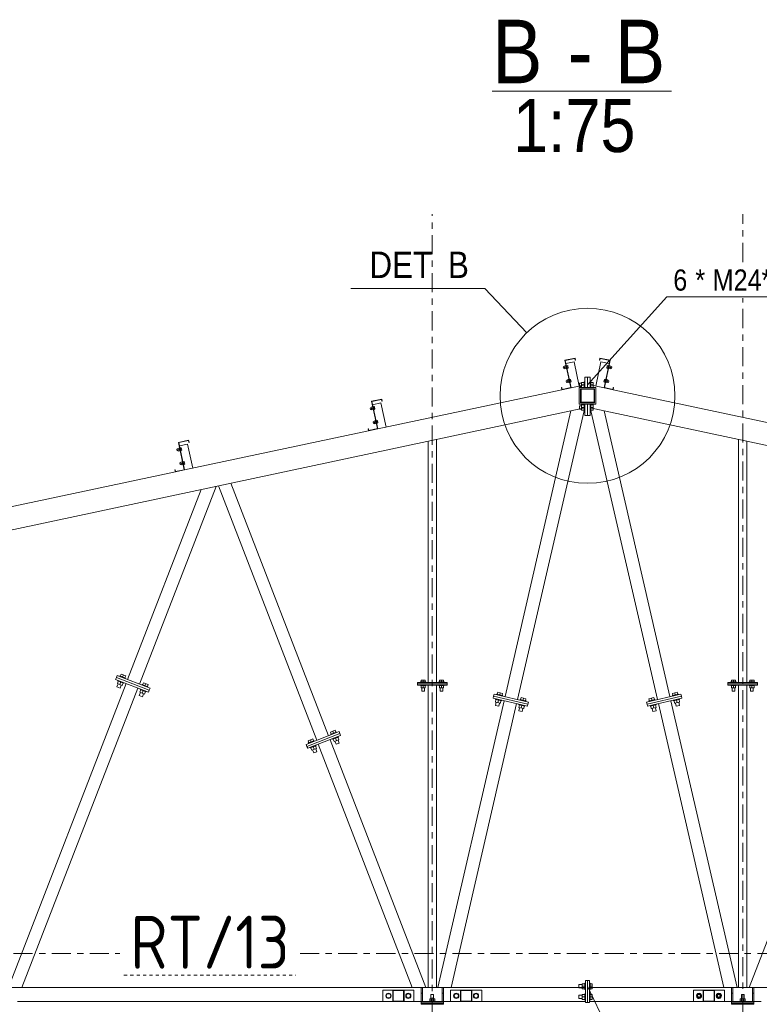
# Model space of a CAD drawing. Header units: millimetres. Extents: x -76 to 1111, y -178 to 661.
# Tile 6 of 91: x 224 to 294, y -120 to -27. Entities that reach past the tile are written whole.
import ezdxf

# ---------------------------------------------------------------- set-up
doc = ezdxf.new("R2010")
doc.units = ezdxf.units.MM
doc.header["$LTSCALE"] = 0.6
for name, pattern in [('XKITLINE00', [0]), ('XKITLINE03', [6, 3, -1, 1, -1]), ('XKITLINE04', [3, 0.5, -0.5, 0.5, -0.5, 0.5, -0.5])]:
    doc.linetypes.add(name, pattern=pattern)
for name, color, linetype, lineweight in [('Bolt', 7, 'Continuous', 0), ('BoltMark', 3, 'Continuous', 0), ('DetailSymbol', 3, 'Continuous', 0), ('OtherObjectType', 1, 'Continuous', 0), ('Part', 2, 'Continuous', 0), ('PartMark', 3, 'Continuous', 0), ('S-GRID', 1, 'Continuous', 0)]:
    doc.layers.add(name, color=color, linetype=linetype, lineweight=lineweight)
doc.styles.add('ARIAL', font='ARIAL.TTF')
doc.styles.add('ISOCPEUR', font='ISOCPEUR.TTF')

msp = doc.modelspace()

# ---------------------------------------------------------------- linework, layer by layer
at = {"layer": 'Bolt', "color": 3, "linetype": 'XKITLINE00', "lineweight": 0}
for p, q in [((275.831, -59.524), (275.962, -59.496)), ((275.831, -59.524), (275.962, -59.496)), ((275.831, -59.524), (275.962, -59.496)), ((275.955, -59.464), (275.987, -59.457)), ((275.955, -59.464), (275.987, -59.457)), ((275.955, -59.464), (275.987, -59.457)), ((275.955, -59.464), (276.021, -59.777)), ((275.955, -59.464), (276.021, -59.777)), ((275.955, -59.464), (276.021, -59.777)), ((276.013, -59.451), (276.046, -59.444)), ((276.046, -59.444), (276.112, -59.757)), ((276.054, -59.483), (276.152, -59.463)), ((276.152, -59.463), (276.202, -59.697)), ((279.893, -59.463), (279.843, -59.697)), ((279.893, -59.463), (279.991, -59.483)), ((279.999, -59.444), (279.933, -59.757)), ((279.999, -59.444), (280.032, -59.451)), ((280.091, -59.464), (280.024, -59.777)), ((280.091, -59.464), (280.024, -59.777)), ((280.091, -59.464), (280.024, -59.777)), ((280.058, -59.457), (280.091, -59.464)), ((280.058, -59.457), (280.091, -59.464)), ((280.058, -59.457), (280.091, -59.464)), ((280.084, -59.496), (280.214, -59.524)), ((280.084, -59.496), (280.214, -59.524)), ((280.084, -59.496), (280.214, -59.524)), ((275.737, -59.592), (275.841, -59.57)), ((275.737, -59.592), (275.841, -59.57)), ((275.737, -59.592), (275.841, -59.57)), ((275.737, -59.592), (275.739, -59.602)), ((275.737, -59.592), (275.739, -59.602)), ((275.737, -59.592), (275.739, -59.602)), ((275.739, -59.602), (275.77, -59.748)), ((275.739, -59.602), (275.77, -59.748)), ((275.739, -59.602), (275.77, -59.748)), ((275.77, -59.748), (275.874, -59.726)), ((275.77, -59.748), (275.874, -59.726)), ((275.77, -59.748), (275.874, -59.726)), ((275.831, -59.524), (275.884, -59.772)), ((275.831, -59.524), (275.884, -59.772)), ((275.831, -59.524), (275.884, -59.772)), ((275.857, -59.648), (275.988, -59.62)), ((275.857, -59.648), (275.988, -59.62)), ((275.857, -59.648), (275.988, -59.62)), ((275.884, -59.772), (276.014, -59.744)), ((275.884, -59.772), (276.014, -59.744)), ((275.884, -59.772), (276.014, -59.744)), ((276.021, -59.777), (276.054, -59.77)), ((276.021, -59.777), (276.054, -59.77)), ((276.021, -59.777), (276.054, -59.77)), ((276.079, -59.601), (276.177, -59.58)), ((276.08, -59.764), (276.112, -59.757)), ((276.104, -59.718), (276.202, -59.697)), ((279.843, -59.697), (279.941, -59.718)), ((279.868, -59.58), (279.966, -59.601)), ((279.933, -59.757), (279.965, -59.764)), ((279.992, -59.77), (280.024, -59.777)), ((279.992, -59.77), (280.024, -59.777)), ((279.992, -59.77), (280.024, -59.777)), ((280.161, -59.772), (280.031, -59.744)), ((280.161, -59.772), (280.031, -59.744)), ((280.161, -59.772), (280.031, -59.744)), ((280.057, -59.62), (280.188, -59.648)), ((280.057, -59.62), (280.188, -59.648)), ((280.057, -59.62), (280.188, -59.648)), ((280.214, -59.524), (280.161, -59.772)), ((280.214, -59.524), (280.161, -59.772)), ((280.214, -59.524), (280.161, -59.772)), ((280.171, -59.726), (280.276, -59.748)), ((280.171, -59.726), (280.276, -59.748)), ((280.171, -59.726), (280.276, -59.748)), ((280.204, -59.57), (280.309, -59.592)), ((280.204, -59.57), (280.309, -59.592)), ((280.204, -59.57), (280.309, -59.592)), ((280.309, -59.592), (280.276, -59.748)), ((280.309, -59.592), (280.276, -59.748)), ((280.309, -59.592), (280.276, -59.748)), ((276.014, -60.896), (276.118, -60.874)), ((276.014, -60.896), (276.118, -60.874)), ((276.014, -60.896), (276.118, -60.874)), ((276.014, -60.896), (276.016, -60.906)), ((276.014, -60.896), (276.016, -60.906)), ((276.014, -60.896), (276.016, -60.906)), ((276.016, -60.906), (276.047, -61.052)), ((276.016, -60.906), (276.047, -61.052)), ((276.016, -60.906), (276.047, -61.052)), ((276.047, -61.052), (276.151, -61.03)), ((276.047, -61.052), (276.151, -61.03)), ((276.047, -61.052), (276.151, -61.03)), ((276.108, -60.828), (276.239, -60.8)), ((276.108, -60.828), (276.239, -60.8)), ((276.108, -60.828), (276.239, -60.8)), ((276.108, -60.828), (276.161, -61.076)), ((276.108, -60.828), (276.161, -61.076)), ((276.108, -60.828), (276.161, -61.076)), ((276.135, -60.952), (276.265, -60.924)), ((276.135, -60.952), (276.265, -60.924)), ((276.135, -60.952), (276.265, -60.924)), ((276.161, -61.076), (276.291, -61.048)), ((276.161, -61.076), (276.291, -61.048)), ((276.161, -61.076), (276.291, -61.048)), ((276.232, -60.768), (276.264, -60.761)), ((276.232, -60.768), (276.264, -60.761)), ((276.232, -60.768), (276.264, -60.761)), ((276.232, -60.768), (276.298, -61.081)), ((276.232, -60.768), (276.298, -61.081)), ((276.232, -60.768), (276.298, -61.081)), ((276.291, -60.755), (276.323, -60.748)), ((276.298, -61.081), (276.331, -61.074)), ((276.298, -61.081), (276.331, -61.074)), ((276.298, -61.081), (276.331, -61.074)), ((276.323, -60.748), (276.39, -61.061)), ((276.331, -60.788), (276.429, -60.767)), ((276.356, -60.905), (276.454, -60.884)), ((276.357, -61.068), (276.39, -61.061)), ((276.381, -61.022), (276.479, -61.002)), ((276.429, -60.767), (276.479, -61.002)), ((277.274, -61.132), (277.274, -61.452)), ((277.274, -61.132), (277.448, -61.132)), ((277.448, -61.052), (277.448, -61.522)), ((277.448, -61.052), (277.701, -61.052)), ((277.448, -61.292), (277.701, -61.292)), ((277.701, -60.999), (277.701, -61.522)), ((277.701, -60.999), (277.754, -60.999)), ((278.287, -60.999), (278.341, -60.999)), ((278.341, -60.999), (278.341, -61.522)), ((278.341, -61.052), (278.541, -61.052)), ((278.341, -61.292), (278.541, -61.292)), ((278.541, -61.052), (278.541, -61.522)), ((279.616, -60.767), (279.566, -61.002)), ((279.566, -61.002), (279.664, -61.022)), ((279.591, -60.884), (279.689, -60.905)), ((279.616, -60.767), (279.714, -60.788)), ((279.722, -60.748), (279.656, -61.061)), ((279.656, -61.061), (279.688, -61.068)), ((279.714, -61.074), (279.747, -61.081)), ((279.714, -61.074), (279.747, -61.081)), ((279.714, -61.074), (279.747, -61.081)), ((279.722, -60.748), (279.755, -60.755)), ((279.813, -60.768), (279.747, -61.081)), ((279.813, -60.768), (279.747, -61.081)), ((279.813, -60.768), (279.747, -61.081)), ((279.884, -61.076), (279.754, -61.048)), ((279.884, -61.076), (279.754, -61.048)), ((279.884, -61.076), (279.754, -61.048)), ((279.78, -60.924), (279.911, -60.952)), ((279.78, -60.924), (279.911, -60.952)), ((279.78, -60.924), (279.911, -60.952)), ((279.781, -60.761), (279.813, -60.768)), ((279.781, -60.761), (279.813, -60.768)), ((279.781, -60.761), (279.813, -60.768)), ((279.807, -60.8), (279.937, -60.828)), ((279.807, -60.8), (279.937, -60.828)), ((279.807, -60.8), (279.937, -60.828)), ((279.937, -60.828), (279.884, -61.076)), ((279.937, -60.828), (279.884, -61.076)), ((279.937, -60.828), (279.884, -61.076)), ((279.894, -61.03), (279.998, -61.052)), ((279.894, -61.03), (279.998, -61.052)), ((279.894, -61.03), (279.998, -61.052)), ((279.927, -60.874), (280.032, -60.896)), ((279.927, -60.874), (280.032, -60.896)), ((279.927, -60.874), (280.032, -60.896)), ((280.032, -60.896), (279.998, -61.052)), ((280.032, -60.896), (279.998, -61.052)), ((280.032, -60.896), (279.998, -61.052)), ((277.274, -61.452), (277.448, -61.452)), ((277.448, -63.186), (277.448, -63.666)), ((277.448, -63.186), (277.701, -63.186)), ((277.701, -63.132), (277.701, -63.719)), ((277.701, -63.132), (277.754, -63.132)), ((278.287, -63.132), (278.341, -63.132)), ((278.341, -63.132), (278.341, -63.719)), ((278.341, -63.186), (278.541, -63.186)), ((278.541, -63.186), (278.541, -63.666)), ((257.478, -63.473), (257.582, -63.451)), ((257.478, -63.473), (257.582, -63.451)), ((257.478, -63.473), (257.582, -63.451)), ((257.478, -63.473), (257.48, -63.483)), ((257.478, -63.473), (257.48, -63.483)), ((257.478, -63.473), (257.48, -63.483)), ((257.48, -63.483), (257.511, -63.629)), ((257.48, -63.483), (257.511, -63.629)), ((257.48, -63.483), (257.511, -63.629)), ((257.511, -63.629), (257.615, -63.607)), ((257.511, -63.629), (257.615, -63.607)), ((257.511, -63.629), (257.615, -63.607)), ((257.572, -63.405), (257.703, -63.377)), ((257.572, -63.405), (257.703, -63.377)), ((257.572, -63.405), (257.703, -63.377)), ((257.572, -63.405), (257.625, -63.653)), ((257.572, -63.405), (257.625, -63.653)), ((257.572, -63.405), (257.625, -63.653)), ((257.599, -63.529), (257.729, -63.501)), ((257.599, -63.529), (257.729, -63.501)), ((257.599, -63.529), (257.729, -63.501)), ((257.625, -63.653), (257.755, -63.625)), ((257.625, -63.653), (257.755, -63.625)), ((257.625, -63.653), (257.755, -63.625)), ((257.696, -63.345), (257.728, -63.338)), ((257.696, -63.345), (257.728, -63.338)), ((257.696, -63.345), (257.728, -63.338)), ((257.696, -63.345), (257.762, -63.658)), ((257.696, -63.345), (257.762, -63.658)), ((257.696, -63.345), (257.762, -63.658)), ((257.755, -63.332), (257.787, -63.325)), ((257.762, -63.658), (257.795, -63.651)), ((257.762, -63.658), (257.795, -63.651)), ((257.762, -63.658), (257.795, -63.651)), ((257.787, -63.325), (257.854, -63.638)), ((257.795, -63.364), (257.893, -63.344)), ((257.82, -63.482), (257.918, -63.461)), ((257.821, -63.645), (257.854, -63.638)), ((257.845, -63.599), (257.943, -63.578)), ((257.893, -63.344), (257.943, -63.578)), ((277.274, -63.266), (277.274, -63.586)), ((277.274, -63.266), (277.448, -63.266)), ((277.274, -63.586), (277.448, -63.586)), ((277.448, -63.426), (277.701, -63.426)), ((277.448, -63.666), (277.701, -63.666)), ((277.701, -63.719), (277.754, -63.719)), ((278.287, -63.719), (278.341, -63.719)), ((278.341, -63.426), (278.541, -63.426)), ((278.341, -63.666), (278.541, -63.666)), ((257.755, -64.777), (257.859, -64.755)), ((257.755, -64.777), (257.859, -64.755)), ((257.755, -64.777), (257.859, -64.755)), ((257.755, -64.777), (257.757, -64.787)), ((257.755, -64.777), (257.757, -64.787)), ((257.755, -64.777), (257.757, -64.787)), ((257.757, -64.787), (257.788, -64.933)), ((257.757, -64.787), (257.788, -64.933)), ((257.757, -64.787), (257.788, -64.933)), ((257.788, -64.933), (257.893, -64.911)), ((257.788, -64.933), (257.893, -64.911)), ((257.788, -64.933), (257.893, -64.911)), ((257.85, -64.709), (257.98, -64.681)), ((257.85, -64.709), (257.98, -64.681)), ((257.85, -64.709), (257.98, -64.681)), ((257.85, -64.709), (257.902, -64.957)), ((257.85, -64.709), (257.902, -64.957)), ((257.85, -64.709), (257.902, -64.957)), ((257.876, -64.833), (258.006, -64.805)), ((257.876, -64.833), (258.006, -64.805)), ((257.876, -64.833), (258.006, -64.805)), ((257.902, -64.957), (258.033, -64.929)), ((257.902, -64.957), (258.033, -64.929)), ((257.902, -64.957), (258.033, -64.929)), ((257.973, -64.649), (258.006, -64.642)), ((257.973, -64.649), (258.006, -64.642)), ((257.973, -64.649), (258.006, -64.642)), ((257.973, -64.649), (258.04, -64.962)), ((257.973, -64.649), (258.04, -64.962)), ((257.973, -64.649), (258.04, -64.962)), ((258.032, -64.636), (258.064, -64.629)), ((258.04, -64.962), (258.072, -64.955)), ((258.04, -64.962), (258.072, -64.955)), ((258.04, -64.962), (258.072, -64.955)), ((258.064, -64.629), (258.131, -64.942)), ((258.073, -64.669), (258.17, -64.648)), ((258.098, -64.786), (258.195, -64.765)), ((258.098, -64.949), (258.131, -64.942)), ((258.123, -64.903), (258.22, -64.882)), ((258.17, -64.648), (258.22, -64.882)), ((239.219, -67.354), (239.323, -67.331)), ((239.219, -67.354), (239.323, -67.331)), ((239.219, -67.354), (239.323, -67.331)), ((239.219, -67.354), (239.221, -67.364)), ((239.219, -67.354), (239.221, -67.364)), ((239.219, -67.354), (239.221, -67.364)), ((239.221, -67.364), (239.252, -67.51)), ((239.221, -67.364), (239.252, -67.51)), ((239.221, -67.364), (239.252, -67.51)), ((239.252, -67.51), (239.357, -67.488)), ((239.252, -67.51), (239.357, -67.488)), ((239.252, -67.51), (239.357, -67.488)), ((239.314, -67.286), (239.444, -67.258)), ((239.314, -67.286), (239.444, -67.258)), ((239.314, -67.286), (239.444, -67.258)), ((239.314, -67.286), (239.366, -67.534)), ((239.314, -67.286), (239.366, -67.534)), ((239.314, -67.286), (239.366, -67.534)), ((239.34, -67.41), (239.47, -67.382)), ((239.34, -67.41), (239.47, -67.382)), ((239.34, -67.41), (239.47, -67.382)), ((239.366, -67.534), (239.497, -67.506)), ((239.366, -67.534), (239.497, -67.506)), ((239.366, -67.534), (239.497, -67.506)), ((239.437, -67.226), (239.47, -67.219)), ((239.437, -67.226), (239.47, -67.219)), ((239.437, -67.226), (239.47, -67.219)), ((239.437, -67.226), (239.504, -67.539)), ((239.437, -67.226), (239.504, -67.539)), ((239.437, -67.226), (239.504, -67.539)), ((239.496, -67.213), (239.528, -67.206)), ((239.504, -67.539), (239.536, -67.532)), ((239.504, -67.539), (239.536, -67.532)), ((239.504, -67.539), (239.536, -67.532)), ((239.528, -67.206), (239.595, -67.519)), ((239.537, -67.245), (239.634, -67.224)), ((239.562, -67.363), (239.659, -67.342)), ((239.562, -67.526), (239.595, -67.519)), ((239.587, -67.48), (239.684, -67.459)), ((239.634, -67.224), (239.684, -67.459)), ((239.496, -68.658), (239.6, -68.636)), ((239.496, -68.658), (239.6, -68.636)), ((239.496, -68.658), (239.6, -68.636)), ((239.496, -68.658), (239.498, -68.668)), ((239.496, -68.658), (239.498, -68.668)), ((239.496, -68.658), (239.498, -68.668)), ((239.498, -68.668), (239.529, -68.814)), ((239.498, -68.668), (239.529, -68.814)), ((239.498, -68.668), (239.529, -68.814)), ((239.529, -68.814), (239.634, -68.792)), ((239.529, -68.814), (239.634, -68.792)), ((239.529, -68.814), (239.634, -68.792)), ((239.591, -68.59), (239.721, -68.562)), ((239.591, -68.59), (239.721, -68.562)), ((239.591, -68.59), (239.721, -68.562)), ((239.591, -68.59), (239.643, -68.838)), ((239.591, -68.59), (239.643, -68.838)), ((239.591, -68.59), (239.643, -68.838)), ((239.617, -68.714), (239.748, -68.686)), ((239.617, -68.714), (239.748, -68.686)), ((239.617, -68.714), (239.748, -68.686)), ((239.714, -68.53), (239.747, -68.523)), ((239.714, -68.53), (239.747, -68.523)), ((239.714, -68.53), (239.747, -68.523)), ((239.714, -68.53), (239.781, -68.843)), ((239.714, -68.53), (239.781, -68.843)), ((239.714, -68.53), (239.781, -68.843)), ((239.773, -68.517), (239.806, -68.51)), ((239.806, -68.51), (239.872, -68.823)), ((239.814, -68.549), (239.912, -68.529)), ((239.839, -68.667), (239.937, -68.646)), ((239.864, -68.784), (239.962, -68.763)), ((239.912, -68.529), (239.962, -68.763)), ((239.643, -68.838), (239.774, -68.81)), ((239.643, -68.838), (239.774, -68.81)), ((239.643, -68.838), (239.774, -68.81)), ((239.781, -68.843), (239.813, -68.836)), ((239.781, -68.843), (239.813, -68.836)), ((239.781, -68.843), (239.813, -68.836)), ((239.839, -68.83), (239.872, -68.823)), ((233.6, -89.493), (233.692, -89.256)), ((233.642, -89.237), (233.661, -89.187)), ((234.189, -89.449), (233.642, -89.237)), ((233.806, -88.814), (233.825, -88.765)), ((234.372, -88.977), (233.825, -88.765)), ((233.875, -88.784), (233.947, -88.598)), ((233.947, -88.598), (234.395, -88.771)), ((234.098, -88.871), (234.171, -88.684)), ((234.322, -88.958), (234.395, -88.771)), ((234.353, -89.027), (234.372, -88.977)), ((262.29, -89.343), (262.29, -89.177)), ((262.69, -89.177), (262.29, -89.177)), ((262.49, -89.343), (262.49, -89.177)), ((262.69, -89.343), (262.69, -89.177)), ((264.023, -89.343), (264.023, -89.177)), ((264.423, -89.177), (264.023, -89.177)), ((264.223, -89.343), (264.223, -89.177)), ((264.423, -89.343), (264.423, -89.177)), ((291.619, -89.343), (291.619, -89.177)), ((291.619, -89.177), (292.019, -89.177)), ((291.819, -89.343), (291.819, -89.177)), ((292.019, -89.343), (292.019, -89.177)), ((293.352, -89.343), (293.352, -89.177)), ((293.352, -89.177), (293.752, -89.177)), ((293.552, -89.343), (293.552, -89.177)), ((293.752, -89.343), (293.752, -89.177)), ((233.564, -89.807), (233.675, -89.522)), ((233.862, -89.923), (233.564, -89.807)), ((233.6, -89.493), (234.047, -89.666)), ((233.824, -89.579), (233.915, -89.343)), ((233.862, -89.923), (233.973, -89.637)), ((234.047, -89.666), (234.139, -89.43)), ((234.189, -89.449), (234.208, -89.399)), ((235.713, -90.312), (235.805, -90.076)), ((235.755, -90.057), (235.774, -90.007)), ((236.302, -90.269), (235.755, -90.057)), ((235.919, -89.634), (235.938, -89.584)), ((235.937, -90.399), (236.029, -90.163)), ((236.485, -89.796), (235.938, -89.584)), ((235.988, -89.603), (236.06, -89.417)), ((236.06, -89.417), (236.508, -89.591)), ((236.212, -89.69), (236.284, -89.504)), ((236.436, -89.777), (236.508, -89.591)), ((236.466, -89.846), (236.485, -89.796)), ((262.736, -89.343), (262.243, -89.343)), ((262.243, -89.383), (262.243, -89.343)), ((262.243, -89.69), (262.243, -89.65)), ((262.736, -89.69), (262.243, -89.69)), ((262.29, -89.903), (262.29, -89.69)), ((262.69, -89.903), (262.29, -89.903)), ((262.356, -90.21), (262.356, -89.903)), ((262.49, -89.903), (262.49, -89.69)), ((262.623, -90.21), (262.623, -89.903)), ((262.69, -89.903), (262.69, -89.69)), ((262.736, -89.383), (262.736, -89.343)), ((262.736, -89.69), (262.736, -89.65)), ((264.47, -89.343), (263.976, -89.343)), ((263.976, -89.383), (263.976, -89.343)), ((263.976, -89.69), (263.976, -89.65)), ((264.47, -89.69), (263.976, -89.69)), ((264.023, -89.903), (264.023, -89.69)), ((264.423, -89.903), (264.023, -89.903)), ((264.09, -90.21), (264.09, -89.903)), ((264.223, -89.903), (264.223, -89.69)), ((264.356, -90.21), (264.356, -89.903)), ((264.423, -89.903), (264.423, -89.69)), ((264.47, -89.383), (264.47, -89.343)), ((264.47, -89.69), (264.47, -89.65)), ((292.065, -89.343), (291.572, -89.343)), ((291.572, -89.383), (291.572, -89.343)), ((291.572, -89.69), (291.572, -89.65)), ((292.065, -89.69), (291.572, -89.69)), ((291.619, -89.903), (291.619, -89.69)), ((291.619, -89.903), (292.019, -89.903)), ((291.685, -90.21), (291.685, -89.903)), ((291.819, -89.903), (291.819, -89.69)), ((291.952, -90.21), (291.952, -89.903)), ((292.019, -89.903), (292.019, -89.69)), ((292.065, -89.383), (292.065, -89.343)), ((292.065, -89.69), (292.065, -89.65)), ((293.799, -89.343), (293.305, -89.343)), ((293.305, -89.383), (293.305, -89.343)), ((293.305, -89.69), (293.305, -89.65)), ((293.799, -89.69), (293.305, -89.69)), ((293.352, -89.903), (293.352, -89.69)), ((293.352, -89.903), (293.752, -89.903)), ((293.419, -90.21), (293.419, -89.903)), ((293.552, -89.903), (293.552, -89.69)), ((293.685, -90.21), (293.685, -89.903)), ((293.752, -89.903), (293.752, -89.69)), ((293.799, -89.383), (293.799, -89.343)), ((293.799, -89.69), (293.799, -89.65)), ((235.677, -90.627), (235.788, -90.341)), ((235.975, -90.743), (235.677, -90.627)), ((235.713, -90.312), (236.161, -90.486)), ((235.975, -90.743), (236.086, -90.457)), ((236.161, -90.486), (236.252, -90.249)), ((236.302, -90.269), (236.321, -90.219)), ((262.623, -90.21), (262.356, -90.21)), ((264.356, -90.21), (264.09, -90.21)), ((269.318, -91.246), (269.375, -90.999)), ((269.323, -90.987), (269.335, -90.935)), ((269.895, -91.119), (269.323, -90.987)), ((269.425, -90.545), (269.437, -90.493)), ((270.009, -90.625), (269.437, -90.493)), ((269.489, -90.505), (269.534, -90.31)), ((269.534, -90.31), (270.002, -90.418)), ((269.552, -91.299), (269.609, -91.053)), ((269.723, -90.559), (269.768, -90.364)), ((269.786, -91.353), (269.843, -91.107)), ((269.895, -91.119), (269.907, -91.067)), ((269.957, -90.613), (270.002, -90.418)), ((269.997, -90.677), (270.009, -90.625)), ((271.634, -91.055), (271.645, -91.003)), ((272.217, -91.135), (271.645, -91.003)), ((271.697, -91.015), (271.742, -90.82)), ((271.742, -90.82), (272.21, -90.928)), ((271.931, -91.069), (271.976, -90.874)), ((272.165, -91.123), (272.21, -90.928)), ((284.396, -91.003), (283.824, -91.135)), ((284.299, -90.82), (283.831, -90.928)), ((283.876, -91.123), (283.831, -90.928)), ((284.11, -91.069), (284.065, -90.874)), ((284.344, -91.015), (284.299, -90.82)), ((284.408, -91.055), (284.396, -91.003)), ((286.605, -90.493), (286.033, -90.625)), ((286.045, -90.677), (286.033, -90.625)), ((286.508, -90.31), (286.04, -90.418)), ((286.085, -90.613), (286.04, -90.418)), ((286.147, -91.119), (286.135, -91.067)), ((286.719, -90.987), (286.147, -91.119)), ((286.256, -91.353), (286.199, -91.107)), ((286.319, -90.559), (286.274, -90.364)), ((286.49, -91.299), (286.433, -91.053)), ((286.553, -90.505), (286.508, -90.31)), ((286.617, -90.545), (286.605, -90.493)), ((286.724, -91.246), (286.667, -90.999)), ((286.719, -90.987), (286.707, -90.935)), ((291.952, -90.21), (291.685, -90.21)), ((293.685, -90.21), (293.419, -90.21)), ((269.318, -91.246), (269.786, -91.353)), ((269.327, -91.562), (269.396, -91.263)), ((269.639, -91.634), (269.327, -91.562)), ((269.639, -91.634), (269.708, -91.335)), ((271.527, -91.755), (271.584, -91.508)), ((271.527, -91.755), (271.994, -91.863)), ((271.532, -91.496), (271.544, -91.444)), ((272.103, -91.628), (271.532, -91.496)), ((271.536, -92.072), (271.605, -91.773)), ((271.76, -91.809), (271.817, -91.562)), ((271.847, -92.144), (271.916, -91.845)), ((271.994, -91.863), (272.051, -91.616)), ((272.103, -91.628), (272.115, -91.576)), ((272.205, -91.187), (272.217, -91.135)), ((283.836, -91.187), (283.824, -91.135)), ((283.938, -91.628), (283.926, -91.576)), ((284.51, -91.496), (283.938, -91.628)), ((284.047, -91.863), (283.99, -91.616)), ((284.515, -91.755), (284.047, -91.863)), ((284.194, -92.144), (284.125, -91.845)), ((284.281, -91.809), (284.224, -91.562)), ((284.506, -92.072), (284.437, -91.773)), ((284.515, -91.755), (284.458, -91.508)), ((284.51, -91.496), (284.498, -91.444)), ((286.724, -91.246), (286.256, -91.353)), ((286.403, -91.634), (286.334, -91.335)), ((286.715, -91.562), (286.403, -91.634)), ((286.715, -91.562), (286.646, -91.263)), ((271.847, -92.144), (271.536, -92.072)), ((284.506, -92.072), (284.194, -92.144)), ((254.184, -93.905), (253.736, -94.078)), ((254.256, -94.092), (254.184, -93.905)), ((252.069, -94.723), (251.622, -94.896)), ((251.918, -94.996), (251.846, -94.809)), ((252.142, -94.909), (252.069, -94.723)), ((253.808, -94.265), (253.736, -94.078)), ((254.306, -94.073), (253.758, -94.284)), ((253.778, -94.334), (253.758, -94.284)), ((253.941, -94.757), (253.922, -94.707)), ((254.488, -94.545), (253.941, -94.757)), ((254.032, -94.178), (253.96, -93.992)), ((254.082, -94.974), (253.991, -94.738)), ((254.53, -94.801), (254.082, -94.974)), ((254.306, -94.887), (254.215, -94.651)), ((254.325, -94.122), (254.306, -94.073)), ((254.53, -94.801), (254.438, -94.564)), ((254.566, -95.116), (254.455, -94.83)), ((254.488, -94.545), (254.469, -94.495)), ((251.694, -95.082), (251.622, -94.896)), ((252.191, -94.89), (251.644, -95.102)), ((251.663, -95.151), (251.644, -95.102)), ((251.827, -95.574), (251.808, -95.524)), ((252.374, -95.363), (251.827, -95.574)), ((251.968, -95.791), (251.877, -95.555)), ((252.416, -95.618), (251.968, -95.791)), ((252.153, -96.048), (252.043, -95.762)), ((252.192, -95.705), (252.1, -95.468)), ((252.211, -94.94), (252.191, -94.89)), ((252.416, -95.618), (252.324, -95.382)), ((252.452, -95.933), (252.341, -95.647)), ((252.374, -95.363), (252.355, -95.313)), ((254.267, -95.231), (254.157, -94.945)), ((254.566, -95.116), (254.267, -95.231)), ((252.452, -95.933), (252.153, -96.048)), ((277.21, -117.923), (277.21, -118.243)), ((277.21, -117.923), (277.512, -117.923)), ((277.512, -117.843), (277.512, -118.323)), ((277.512, -117.843), (277.765, -117.843)), ((277.512, -118.083), (277.765, -118.083)), ((277.765, -117.79), (277.765, -118.377)), ((277.765, -117.79), (277.819, -117.79)), ((278.019, -117.923), (278.023, -117.923)), ((278.223, -117.79), (278.276, -117.79)), ((278.276, -117.79), (278.276, -118.377)), ((278.276, -117.843), (278.476, -117.843)), ((278.276, -118.083), (278.476, -118.083)), ((278.476, -117.843), (278.476, -118.323)), ((258.992, -118.983), (259.107, -118.783)), ((259.107, -119.183), (258.992, -118.983)), ((259.107, -118.783), (259.338, -118.783)), ((259.338, -118.783), (259.454, -118.983)), ((259.454, -118.983), (259.338, -119.183)), ((260.858, -118.983), (260.974, -118.783)), ((260.974, -119.183), (260.858, -118.983)), ((260.974, -118.783), (261.205, -118.783)), ((261.205, -118.783), (261.32, -118.983)), ((261.32, -118.983), (261.205, -119.183)), ((263.486, -118.863), (263.219, -118.863)), ((263.219, -119.251), (263.219, -118.863)), ((263.486, -119.251), (263.486, -118.863)), ((265.392, -118.983), (265.507, -118.783)), ((265.507, -119.183), (265.392, -118.983)), ((265.507, -118.783), (265.738, -118.783)), ((265.738, -118.783), (265.854, -118.983)), ((265.854, -118.983), (265.738, -119.183)), ((267.258, -118.983), (267.374, -118.783)), ((267.374, -119.183), (267.258, -118.983)), ((267.374, -118.783), (267.605, -118.783)), ((267.605, -118.783), (267.72, -118.983)), ((267.72, -118.983), (267.605, -119.183)), ((277.21, -118.243), (277.512, -118.243)), ((277.21, -118.923), (277.21, -119.243)), ((277.21, -118.923), (277.512, -118.923)), ((277.512, -118.323), (277.765, -118.323)), ((277.512, -118.843), (277.512, -119.323)), ((277.512, -118.843), (277.765, -118.843)), ((277.765, -118.377), (277.819, -118.377)), ((277.765, -118.79), (277.765, -119.377)), ((277.765, -118.79), (277.819, -118.79)), ((278.019, -118.243), (278.023, -118.243)), ((278.019, -118.923), (278.023, -118.923)), ((278.223, -118.377), (278.276, -118.377)), ((278.223, -118.79), (278.276, -118.79)), ((278.276, -118.323), (278.476, -118.323)), ((278.276, -118.79), (278.276, -119.377)), ((278.276, -118.843), (278.476, -118.843)), ((278.476, -118.843), (278.476, -119.323)), ((288.441, -118.783), (288.325, -118.983)), ((288.325, -118.983), (288.441, -119.183)), ((288.671, -118.783), (288.441, -118.783)), ((288.787, -118.983), (288.671, -118.783)), ((288.671, -119.183), (288.787, -118.983)), ((290.307, -118.783), (290.192, -118.983)), ((290.192, -118.983), (290.307, -119.183)), ((290.538, -118.783), (290.307, -118.783)), ((290.654, -118.983), (290.538, -118.783)), ((290.538, -119.183), (290.654, -118.983)), ((292.556, -118.863), (292.574, -118.863)), ((292.556, -119.251), (292.556, -118.863)), ((292.623, -118.863), (292.574, -118.863)), ((292.689, -118.863), (292.623, -118.863)), ((292.756, -118.863), (292.689, -118.863)), ((292.805, -118.863), (292.756, -118.863)), ((292.823, -118.863), (292.805, -118.863)), ((292.823, -119.251), (292.823, -118.863)), ((259.338, -119.183), (259.107, -119.183)), ((261.205, -119.183), (260.974, -119.183)), ((263.599, -119.476), (263.106, -119.476)), ((263.106, -119.516), (263.106, -119.476)), ((263.583, -119.251), (263.121, -119.251)), ((263.121, -119.476), (263.121, -119.251)), ((263.219, -119.65), (263.219, -119.65)), ((263.219, -119.65), (263.219, -119.65)), ((263.237, -119.476), (263.237, -119.251)), ((263.468, -119.476), (263.468, -119.251)), ((263.486, -119.65), (263.486, -119.65)), ((263.486, -119.65), (263.486, -119.65)), ((263.583, -119.476), (263.583, -119.251)), ((263.599, -119.516), (263.599, -119.476)), ((265.738, -119.183), (265.507, -119.183)), ((267.605, -119.183), (267.374, -119.183)), ((277.21, -119.243), (277.512, -119.243)), ((277.512, -119.083), (277.765, -119.083)), ((277.512, -119.323), (277.765, -119.323)), ((277.765, -119.377), (277.819, -119.377)), ((278.019, -119.243), (278.023, -119.243)), ((278.223, -119.377), (278.276, -119.377)), ((278.276, -119.083), (278.476, -119.083)), ((278.276, -119.323), (278.476, -119.323)), ((288.441, -119.183), (288.671, -119.183)), ((290.307, -119.183), (290.538, -119.183)), ((292.443, -119.476), (292.476, -119.476)), ((292.443, -119.516), (292.443, -119.476)), ((292.458, -119.251), (292.574, -119.251)), ((292.458, -119.476), (292.458, -119.251)), ((292.566, -119.476), (292.476, -119.476)), ((292.849, -119.65), (292.529, -119.65)), ((292.556, -119.65), (292.556, -119.649)), ((292.556, -119.65), (292.556, -119.649)), ((292.689, -119.476), (292.566, -119.476)), ((292.574, -119.251), (292.805, -119.251)), ((292.574, -119.476), (292.574, -119.251)), ((292.813, -119.476), (292.689, -119.476)), ((292.92, -119.251), (292.805, -119.251)), ((292.805, -119.251), (292.805, -119.476)), ((292.903, -119.476), (292.813, -119.476)), ((292.823, -119.65), (292.823, -119.649)), ((292.823, -119.65), (292.823, -119.649)), ((292.936, -119.476), (292.903, -119.476)), ((292.92, -119.476), (292.92, -119.251)), ((292.936, -119.516), (292.936, -119.476))]:
    msp.add_line(p, q, dxfattribs=at)
for centre, radius, start, end in [((259.223, -118.983), 0.247, 0, 180), ((259.223, -118.983), 0.247, 180, 0), ((261.089, -118.983), 0.247, 0, 180), ((261.089, -118.983), 0.247, 180, 0), ((265.623, -118.983), 0.247, 0, 180), ((265.623, -118.983), 0.247, 180, 0), ((267.489, -118.983), 0.247, 0, 180), ((267.489, -118.983), 0.247, 180, 0), ((288.556, -118.983), 0.247, 30, 210), ((288.556, -118.983), 0.247, 210, 30), ((288.556, -118.983), 0.133, 30, 210), ((288.556, -118.983), 0.133, 210, 30), ((290.423, -118.983), 0.247, 30, 210), ((290.423, -118.983), 0.247, 210, 30), ((290.423, -118.983), 0.133, 30, 210), ((290.423, -118.983), 0.133, 210, 30)]:
    msp.add_arc(centre, radius, start, end, dxfattribs=at)
at = {"layer": 'BoltMark', "color": 4, "linetype": 'XKITLINE00', "lineweight": 0}
for p, q in [((278.021, -61.292), (285.526, -52.99)), ((285.526, -52.99), (309.884, -52.99)), ((278.021, -118.083), (284.339, -131.223))]:
    msp.add_line(p, q, dxfattribs=at)
at = {"layer": 'DetailSymbol', "color": 3, "linetype": 'XKITLINE00', "lineweight": 0}
for p, q in [((268.308, -52.202), (255.667, -52.202)), ((272.3, -56.361), (268.308, -52.202))]:
    msp.add_line(p, q, dxfattribs=at)
msp.add_circle((278.021, -62.322), 8.263, dxfattribs=at)
at = {"layer": 'OtherObjectType', "color": 6, "linetype": 'XKITLINE00', "lineweight": 0}
msp.add_line((269.013, -33.554), (285.952, -33.554), dxfattribs=at)
at = {"layer": 'Part', "color": 2, "linetype": 'XKITLINE00', "lineweight": 0}
for p, q in [((275.882, -58.961), (276.847, -58.756)), ((276.847, -58.756), (275.882, -58.961)), ((276.431, -61.543), (275.882, -58.961)), ((275.882, -58.961), (276.431, -61.543)), ((276.826, -58.788), (275.914, -58.982)), ((275.914, -58.982), (276.826, -58.788)), ((275.914, -58.982), (276.462, -61.564)), ((276.462, -61.564), (275.914, -58.982)), ((275.977, -59.282), (276.76, -59.115)), ((276.76, -59.115), (277.245, -61.397)), ((276.863, -58.957), (276.826, -58.788)), ((276.826, -58.788), (276.863, -58.957)), ((276.847, -58.756), (276.889, -58.952)), ((276.889, -58.952), (276.847, -58.756)), ((276.889, -58.952), (276.863, -58.957)), ((276.863, -58.957), (276.889, -58.952)), ((279.286, -59.115), (278.8, -61.398)), ((279.157, -58.952), (279.198, -58.756)), ((279.198, -58.756), (279.157, -58.952)), ((279.183, -58.957), (279.157, -58.952)), ((279.157, -58.952), (279.183, -58.957)), ((279.219, -58.788), (279.183, -58.957)), ((279.183, -58.957), (279.219, -58.788)), ((279.198, -58.756), (280.163, -58.961)), ((280.163, -58.961), (279.198, -58.756)), ((280.132, -58.982), (279.219, -58.788)), ((279.219, -58.788), (280.132, -58.982)), ((280.068, -59.282), (279.286, -59.115)), ((279.583, -61.564), (280.132, -58.982)), ((280.132, -58.982), (279.583, -61.564)), ((280.163, -58.961), (279.615, -61.543)), ((279.615, -61.543), (280.163, -58.961)), ((276.462, -61.563), (277.754, -61.289)), ((277.754, -60.559), (278.021, -60.559)), ((277.754, -61.522), (277.754, -60.559)), ((278.021, -61.522), (278.021, -60.559)), ((278.021, -60.559), (278.287, -60.559)), ((278.021, -61.522), (278.021, -60.559)), ((278.287, -61.522), (278.287, -60.559)), ((278.287, -61.289), (279.583, -61.564)), ((258.203, -65.444), (275.601, -61.746)), ((275.56, -61.551), (275.586, -61.546)), ((275.586, -61.546), (275.56, -61.551)), ((275.602, -61.747), (275.56, -61.551)), ((275.56, -61.551), (275.602, -61.747)), ((275.586, -61.546), (275.622, -61.715)), ((275.622, -61.715), (275.586, -61.546)), ((276.462, -61.564), (275.602, -61.747)), ((275.602, -61.747), (276.462, -61.564)), ((275.622, -61.715), (276.431, -61.543)), ((276.431, -61.543), (275.622, -61.715)), ((277.221, -61.522), (277.221, -63.122)), ((277.221, -61.522), (278.821, -61.522)), ((277.356, -62.989), (277.356, -61.656)), ((277.356, -61.656), (278.689, -61.656)), ((277.409, -61.709), (277.409, -62.936)), ((278.636, -61.709), (277.409, -61.709)), ((278.636, -62.936), (278.636, -61.709)), ((278.689, -61.656), (278.689, -62.989)), ((278.821, -61.522), (278.821, -63.122)), ((280.444, -61.747), (279.583, -61.564)), ((279.583, -61.564), (280.444, -61.747)), ((279.615, -61.543), (280.423, -61.715)), ((280.423, -61.715), (279.615, -61.543)), ((280.423, -61.715), (280.459, -61.546)), ((280.459, -61.546), (280.423, -61.715)), ((280.485, -61.551), (280.444, -61.747)), ((280.444, -61.747), (280.485, -61.551)), ((280.444, -61.747), (297.842, -65.445)), ((280.459, -61.546), (280.485, -61.551)), ((280.485, -61.551), (280.459, -61.546)), ((257.623, -62.842), (258.588, -62.637)), ((258.588, -62.637), (257.623, -62.842)), ((258.172, -65.424), (257.623, -62.842)), ((257.623, -62.842), (258.172, -65.424)), ((258.568, -62.669), (257.655, -62.863)), ((257.655, -62.863), (258.568, -62.669)), ((257.655, -62.863), (258.204, -65.445)), ((258.204, -65.445), (257.655, -62.863)), ((257.719, -63.163), (258.501, -62.996)), ((258.501, -62.996), (258.986, -65.278)), ((258.604, -62.838), (258.568, -62.669)), ((258.568, -62.669), (258.604, -62.838)), ((258.588, -62.637), (258.63, -62.833)), ((258.63, -62.833), (258.588, -62.637)), ((258.63, -62.833), (258.604, -62.838)), ((258.604, -62.838), (258.63, -62.833)), ((277.221, -63.122), (278.821, -63.122)), ((278.689, -62.989), (277.356, -62.989)), ((277.409, -62.936), (278.636, -62.936)), ((277.754, -64.171), (277.754, -63.122)), ((278.021, -64.171), (278.021, -63.122)), ((278.021, -64.171), (278.021, -63.122)), ((278.287, -64.171), (278.287, -63.122)), ((125.418, -95.849), (277.754, -63.47)), ((270.23, -90.731), (276.459, -63.745)), ((271.4, -91.001), (277.754, -63.47)), ((278.287, -63.47), (430.623, -95.849)), ((284.642, -91.001), (278.288, -63.47)), ((285.811, -90.731), (279.583, -63.745)), ((277.754, -64.171), (278.021, -64.171)), ((278.021, -64.171), (278.287, -64.171)), ((239.945, -69.325), (257.343, -65.627)), ((257.301, -65.432), (257.327, -65.427)), ((257.327, -65.427), (257.301, -65.432)), ((257.343, -65.628), (257.301, -65.432)), ((257.301, -65.432), (257.343, -65.628)), ((257.327, -65.427), (257.363, -65.596)), ((257.363, -65.596), (257.327, -65.427)), ((258.204, -65.445), (257.343, -65.628)), ((257.343, -65.628), (258.204, -65.445)), ((257.363, -65.596), (258.172, -65.424)), ((258.172, -65.424), (257.363, -65.596)), ((240.329, -66.518), (239.364, -66.723)), ((239.364, -66.723), (240.329, -66.518)), ((239.364, -66.723), (239.913, -69.305)), ((239.913, -69.305), (239.364, -66.723)), ((239.396, -66.744), (240.309, -66.549)), ((240.309, -66.549), (239.396, -66.744)), ((239.945, -69.326), (239.396, -66.744)), ((239.396, -66.744), (239.945, -69.326)), ((239.46, -67.043), (240.242, -66.877)), ((240.242, -66.877), (240.727, -69.159)), ((240.309, -66.549), (240.345, -66.719)), ((240.345, -66.719), (240.309, -66.549)), ((240.371, -66.713), (240.329, -66.518)), ((240.329, -66.518), (240.371, -66.713)), ((240.345, -66.719), (240.371, -66.713)), ((240.371, -66.713), (240.345, -66.719)), ((262.956, -89.383), (262.956, -66.615)), ((263.756, -89.383), (263.756, -66.445)), ((292.285, -89.383), (292.285, -66.445)), ((293.085, -89.383), (293.085, -66.615)), ((221.686, -73.206), (239.084, -69.508)), ((239.069, -69.308), (239.042, -69.313)), ((239.042, -69.313), (239.069, -69.308)), ((239.042, -69.313), (239.084, -69.509)), ((239.084, -69.509), (239.042, -69.313)), ((239.105, -69.477), (239.069, -69.308)), ((239.069, -69.308), (239.105, -69.477)), ((239.084, -69.509), (239.945, -69.326)), ((239.945, -69.326), (239.084, -69.509)), ((239.913, -69.305), (239.105, -69.477)), ((239.105, -69.477), (239.913, -69.305)), ((253.554, -94.42), (244.333, -70.573)), ((234.576, -89.113), (241.535, -71.168)), ((235.695, -89.547), (242.937, -70.87)), ((252.434, -94.853), (243.144, -70.826)), ((233.51, -88.914), (233.437, -89.101)), ((233.437, -89.101), (236.545, -90.306)), ((233.582, -88.728), (233.51, -88.914)), ((233.51, -88.914), (236.618, -90.119)), ((233.51, -88.914), (236.618, -90.119)), ((233.582, -88.728), (236.69, -89.933)), ((223.305, -118.183), (234.432, -89.486)), ((224.592, -118.183), (235.551, -89.92)), ((236.618, -90.119), (236.545, -90.306)), ((236.69, -89.933), (236.618, -90.119)), ((264.756, -89.383), (261.956, -89.383)), ((261.956, -89.517), (261.956, -89.383)), ((264.756, -89.517), (261.956, -89.517)), ((261.956, -89.65), (261.956, -89.517)), ((264.756, -89.517), (261.956, -89.517)), ((264.756, -89.65), (261.956, -89.65)), ((262.956, -118.183), (262.956, -89.65)), ((263.756, -118.183), (263.756, -89.65)), ((264.756, -89.517), (264.756, -89.383)), ((264.756, -89.65), (264.756, -89.517)), ((291.285, -89.383), (291.285, -89.517)), ((291.285, -89.383), (294.085, -89.383)), ((291.285, -89.517), (291.285, -89.65)), ((291.285, -89.517), (294.085, -89.517)), ((291.285, -89.517), (294.085, -89.517)), ((291.285, -89.65), (294.085, -89.65)), ((292.285, -118.183), (292.285, -89.65)), ((293.085, -118.183), (293.085, -89.65)), ((294.085, -89.383), (294.085, -89.517)), ((294.085, -89.517), (294.085, -89.65)), ((269.146, -90.686), (269.101, -90.881)), ((269.101, -90.881), (272.349, -91.63)), ((269.191, -90.491), (269.146, -90.686)), ((269.146, -90.686), (272.394, -91.435)), ((269.146, -90.686), (272.394, -91.435)), ((269.191, -90.491), (272.439, -91.241)), ((286.851, -90.491), (283.603, -91.241)), ((286.896, -90.686), (283.648, -91.435)), ((286.896, -90.686), (283.648, -91.435)), ((286.94, -90.881), (283.693, -91.63)), ((286.896, -90.686), (286.851, -90.491)), ((286.94, -90.881), (286.896, -90.686)), ((263.894, -118.183), (270.14, -91.121)), ((265.126, -118.183), (271.31, -91.39)), ((272.394, -91.435), (272.349, -91.63)), ((272.439, -91.241), (272.394, -91.435)), ((283.648, -91.435), (283.603, -91.241)), ((283.693, -91.63), (283.648, -91.435)), ((290.916, -118.183), (284.732, -91.39)), ((292.147, -118.183), (285.901, -91.121)), ((254.549, -94.036), (251.44, -95.238)), ((254.621, -94.222), (251.512, -95.424)), ((254.621, -94.222), (251.512, -95.424)), ((254.693, -94.409), (251.584, -95.611)), ((262.742, -118.183), (253.698, -94.794)), ((254.621, -94.222), (254.549, -94.036)), ((254.693, -94.409), (254.621, -94.222)), ((293.3, -118.183), (302.344, -94.794)), ((251.512, -95.424), (251.44, -95.238)), ((251.584, -95.611), (251.512, -95.424)), ((261.455, -118.183), (252.579, -95.226)), ((278.019, -117.55), (277.819, -117.55)), ((277.819, -117.55), (277.819, -119.617)), ((278.019, -117.55), (278.019, -119.617)), ((278.223, -117.55), (278.023, -117.55)), ((278.023, -117.55), (278.023, -119.617)), ((278.223, -117.55), (278.223, -119.617)), ((144.886, -118.183), (262.29, -118.183)), ((258.689, -118.45), (259.623, -118.45)), ((258.689, -119.517), (258.689, -118.45)), ((259.623, -119.517), (259.623, -118.45)), ((259.623, -118.45), (260.689, -118.45)), ((259.663, -118.49), (259.663, -119.477)), ((260.649, -118.49), (259.663, -118.49)), ((260.649, -119.477), (260.649, -118.49)), ((260.689, -118.45), (261.623, -118.45)), ((260.689, -118.45), (260.689, -119.517)), ((261.623, -119.517), (261.623, -118.45)), ((262.423, -118.183), (262.29, -118.183)), ((262.29, -119.516), (262.29, -118.183)), ((262.29, -118.716), (262.423, -118.716)), ((262.423, -118.183), (264.29, -118.183)), ((262.423, -119.516), (262.423, -118.183)), ((264.423, -118.183), (264.29, -118.183)), ((264.29, -119.516), (264.29, -118.183)), ((264.29, -118.716), (264.423, -118.716)), ((264.423, -118.183), (277.819, -118.183)), ((264.423, -119.516), (264.423, -118.183)), ((265.089, -118.45), (266.023, -118.45)), ((265.089, -119.517), (265.089, -118.45)), ((266.023, -119.517), (266.023, -118.45)), ((266.023, -118.45), (267.089, -118.45)), ((266.063, -118.49), (266.063, -119.477)), ((267.049, -118.49), (266.063, -118.49)), ((267.049, -119.477), (267.049, -118.49)), ((267.089, -118.45), (268.023, -118.45)), ((267.089, -118.45), (267.089, -119.517)), ((268.023, -119.517), (268.023, -118.45)), ((278.223, -118.183), (291.618, -118.183)), ((288.023, -118.45), (288.956, -118.45)), ((288.023, -119.517), (288.023, -118.45)), ((288.956, -119.517), (288.956, -118.45)), ((288.956, -118.45), (290.023, -118.45)), ((288.996, -118.49), (288.996, -119.477)), ((289.983, -118.49), (288.996, -118.49)), ((289.983, -119.477), (289.983, -118.49)), ((290.023, -118.45), (290.023, -119.517)), ((290.023, -118.45), (290.956, -118.45)), ((290.956, -119.517), (290.956, -118.45)), ((291.751, -118.183), (291.618, -118.183)), ((291.618, -119.516), (291.618, -118.183)), ((291.618, -118.716), (291.751, -118.716)), ((291.751, -118.183), (293.618, -118.183)), ((291.751, -119.516), (291.751, -118.183)), ((293.751, -118.183), (293.618, -118.183)), ((293.618, -119.516), (293.618, -118.183)), ((293.618, -118.716), (293.751, -118.716)), ((293.751, -118.183), (411.156, -118.183)), ((293.751, -119.516), (293.751, -118.183)), ((224.156, -119.517), (258.689, -119.517)), ((258.689, -119.517), (259.623, -119.517)), ((259.623, -119.517), (260.689, -119.517)), ((259.663, -119.477), (260.649, -119.477)), ((260.689, -119.517), (261.623, -119.517)), ((261.623, -119.517), (262.29, -119.517)), ((262.29, -119.516), (264.423, -119.516)), ((262.29, -119.65), (262.29, -119.516)), ((262.29, -119.516), (262.29, -119.516)), ((264.423, -119.65), (262.29, -119.65)), ((264.423, -119.65), (262.294, -119.65)), ((262.294, -119.65), (262.294, -119.783)), ((264.423, -119.65), (262.294, -119.65)), ((262.294, -119.65), (262.294, -119.677)), ((264.423, -119.677), (262.294, -119.677)), ((262.294, -119.677), (262.294, -119.717)), ((264.423, -119.677), (262.294, -119.677)), ((264.423, -119.717), (262.294, -119.717)), ((262.294, -119.717), (262.294, -119.783)), ((264.423, -119.717), (262.294, -119.717)), ((264.423, -119.783), (262.294, -119.783)), ((264.423, -119.783), (262.294, -119.783)), ((264.423, -119.516), (264.423, -119.65)), ((264.423, -119.517), (265.089, -119.517)), ((264.423, -119.65), (264.423, -119.783)), ((264.423, -119.65), (264.423, -119.677)), ((264.423, -119.677), (264.423, -119.717)), ((264.423, -119.717), (264.423, -119.783)), ((265.089, -119.517), (266.023, -119.517)), ((266.023, -119.517), (267.089, -119.517)), ((266.063, -119.477), (267.049, -119.477)), ((267.089, -119.517), (268.023, -119.517)), ((268.023, -119.517), (277.819, -119.517)), ((278.019, -119.617), (277.819, -119.617)), ((278.223, -119.617), (278.023, -119.617)), ((278.223, -119.517), (288.023, -119.517)), ((288.023, -119.517), (288.956, -119.517)), ((290.023, -119.517), (288.956, -119.517)), ((288.996, -119.477), (289.983, -119.477)), ((290.023, -119.517), (290.956, -119.517)), ((290.956, -119.517), (291.618, -119.517)), ((293.751, -119.516), (291.618, -119.516)), ((291.618, -119.516), (291.618, -119.649)), ((291.618, -119.649), (293.751, -119.649)), ((293.748, -119.65), (291.618, -119.65)), ((291.618, -119.65), (291.618, -119.677)), ((293.748, -119.65), (291.618, -119.65)), ((291.618, -119.65), (291.618, -119.783)), ((291.618, -119.65), (293.751, -119.65)), ((293.748, -119.677), (291.618, -119.677)), ((293.748, -119.677), (291.618, -119.677)), ((291.618, -119.677), (291.618, -119.717)), ((293.748, -119.717), (291.618, -119.717)), ((293.748, -119.717), (291.618, -119.717)), ((291.618, -119.717), (291.618, -119.783)), ((293.748, -119.783), (291.618, -119.783)), ((293.748, -119.783), (291.618, -119.783)), ((293.748, -119.65), (293.748, -119.677)), ((293.748, -119.65), (293.748, -119.783)), ((293.748, -119.677), (293.748, -119.717)), ((293.748, -119.717), (293.748, -119.783)), ((293.751, -119.649), (293.751, -119.516)), ((293.751, -119.517), (294.423, -119.517))]:
    msp.add_line(p, q, dxfattribs=at)
at = {"layer": 'PartMark', "color": 1, "linetype": 'XKITLINE04', "lineweight": 0}
msp.add_line((234.228, -117.017), (250.467, -117.017), dxfattribs=at)
at = {"layer": 'S-GRID', "color": 1, "linetype": 'XKITLINE03', "lineweight": 0}
for p, q in [((263.356, -153.341), (263.356, -45.169)), ((292.689, -49.69), (292.689, -45.169)), ((292.689, -127.923), (292.689, -53.09)), ((90.6, -114.983), (233.828, -114.983)), ((250.867, -114.983), (305.636, -114.983))]:
    msp.add_line(p, q, dxfattribs=at)

# ---------------------------------------------------------------- texts
at = {"layer": 'BoltMark', "color": 4, "style": 'ARIAL', "width": 0.85}
for s, p in [('6', (286.126, -52.39)), ('*', (288.21, -52.39)), ('M24*80', (289.848, -52.39))]:
    msp.add_text(s, height=2, dxfattribs=at).set_placement(p)
at = {"layer": 'DetailSymbol', "color": 3, "style": 'ARIAL', "width": 0.85}
for s, p in [('DET', (257.417, -51.202)), ('B', (264.834, -51.202))]:
    msp.add_text(s, height=2.5, dxfattribs=at).set_placement(p)
at = {"layer": 'OtherObjectType', "color": 6, "style": 'ARIAL', "width": 0.85}
for s, height, p in [('B', 6, (269.013, -32.804)), ('B', 6, (280.614, -32.804)), ('-', 6, (276.151, -32.804)), ('1:75', 5, (270.993, -39.304))]:
    msp.add_text(s, height=height, dxfattribs=at).set_placement(p)
at = {"layer": 'PartMark', "color": 1, "style": 'ISOCPEUR', "width": 0.85}
msp.add_text('RT/13', height=5, dxfattribs=at).set_placement((234.828, -116.417))

doc.saveas('drawing.dxf')
